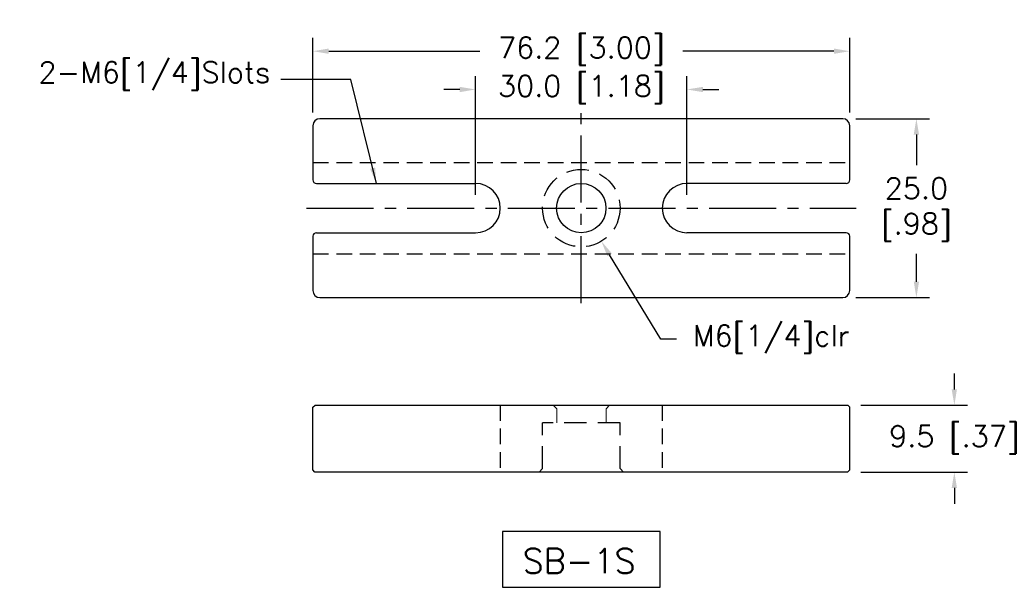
# Model space of a CAD drawing. Extents: x 64 to 203, y 54 to 134.
import ezdxf

# ---------------------------------------------------------------- set-up
doc = ezdxf.new("R2010")
doc.units = 0
doc.header["$LTSCALE"] = 0.5
doc.header["$MEASUREMENT"] = 0
for name, pattern in [('CENTER2', [28.575, 19.05, -3.175, 3.175, -3.175]), ('DASHED', [19.05, 12.7, -6.35]), ('DASHED2', [9.525, 6.35, -3.175])]:
    doc.linetypes.add(name, pattern=pattern)
doc.layers.get('0').update_dxf_attribs({"linetype": 'CONTINUOUS'})
doc.layers.get('Defpoints').update_dxf_attribs({"linetype": 'CONTINUOUS'})
doc.layers.add('H', color=7, linetype='DASHED2', lineweight=13)
for name, color, linetype in [('外形輪廓', 7, 'CONTINUOUS'), ('尺寸線', 1, 'CONTINUOUS'), ('隱藏虛線', 1, 'DASHED')]:
    doc.layers.add(name, color=color, linetype=linetype)
doc.styles.add('STSL', font='romans.shx', dxfattribs={"bigfont": 'stsl.shx'})
doc.dimstyles.new('11', dxfattribs={"dimscale": 1.5, "dimtxt": 2, "dimasz": 1.5, "dimexe": 1.25, "dimexo": 1.25, "dimgap": 1, "dimtad": 0, "dimtih": 1, "dimtoh": 1, "dimdec": 1, "dimzin": 1, "dimdsep": 46, "dimtxsty": 'STSL', "dimcen": 0, "dimadec": 3, "dimazin": 0, "dimtfac": 1, "dimtdec": 1, "dimtofl": 0, "dimtmove": 0, "dimatfit": 3, "dimfxl": 0, "dimtolj": 1, "dimtzin": 0, "dimarcsym": 0})

# ---------------------------------------------------------------- blocks, each defined once
blk = doc.blocks.new('*D14')
at = {"layer": 'Defpoints', "color": 0}
for p in [(143.22, 107.68), (146.07, 102.98)]:
    blk.add_point(p, dxfattribs=at)
at = {"layer": '外形輪廓', "color": 0, "lineweight": -2}
for p, q in [((154.49, 89.08), (147.24, 101.05)), ((156.74, 89.08), (154.49, 89.08))]:
    blk.add_line(p, q, dxfattribs=at)
at = {"layer": '外形輪廓', "color": 0}
blk.add_solid([(147.56, 101.25), (146.92, 100.86), (146.07, 102.98)], dxfattribs=at)
at = {"layer": '外形輪廓', "color": 0, "insert": (170.16, 89.08), "char_height": 3, "attachment_point": 5, "style": 'STSL'}
blk.add_mtext('\\A1;M6[1/4]clr', dxfattribs=at)
blk = doc.blocks.new('*D15')
at = {"layer": 'Defpoints', "color": 0}
for p in [(105.12, 129.96), (105.12, 119.38), (181.32, 119.38)]:
    blk.add_point(p, dxfattribs=at)
at = {"layer": '尺寸線', "color": 0, "lineweight": -2}
for p, q in [((105.12, 121.26), (105.12, 131.84)), ((181.32, 121.26), (181.32, 131.84)), ((107.37, 129.96), (128.8, 129.96)), ((179.07, 129.96), (157.65, 129.96))]:
    blk.add_line(p, q, dxfattribs=at)
at = {"layer": '尺寸線', "color": 0}
for points in [[(107.37, 130.34), (107.37, 129.59), (105.12, 129.96)], [(179.07, 130.34), (179.07, 129.59), (181.32, 129.96)]]:
    blk.add_solid(points, dxfattribs=at)
at = {"layer": '尺寸線', "color": 0, "lineweight": 13, "insert": (143.22, 129.96), "char_height": 3, "attachment_point": 5, "style": 'STSL'}
blk.add_mtext('\\A1;76.2 [3.00]', dxfattribs=at)
blk = doc.blocks.new('*D16')
at = {"layer": 'Defpoints', "color": 0}
for p in [(128.22, 124.53), (128.22, 107.68), (158.22, 107.68)]:
    blk.add_point(p, dxfattribs=at)
at = {"layer": '尺寸線', "color": 0, "lineweight": -2}
for p, q in [((128.22, 109.56), (128.22, 126.4)), ((158.22, 109.56), (158.22, 126.4)), ((125.97, 124.53), (123.72, 124.53)), ((160.47, 124.53), (162.72, 124.53))]:
    blk.add_line(p, q, dxfattribs=at)
at = {"layer": '尺寸線', "color": 0}
for points in [[(125.97, 124.9), (125.97, 124.15), (128.22, 124.53)], [(160.47, 124.9), (160.47, 124.15), (158.22, 124.53)]]:
    blk.add_solid(points, dxfattribs=at)
at = {"layer": '尺寸線', "color": 0, "lineweight": 13, "insert": (143.22, 124.53), "char_height": 3, "attachment_point": 5, "style": 'STSL'}
blk.add_mtext('\\A1;30.0 [1.18]', dxfattribs=at)
blk = doc.blocks.new('*D17')
at = {"layer": 'Defpoints', "color": 0}
for p in [(180.32, 120.38), (180.32, 94.98), (190.78, 94.98)]:
    blk.add_point(p, dxfattribs=at)
at = {"layer": '尺寸線', "color": 0, "lineweight": -2}
for p, q in [((182.2, 120.38), (192.66, 120.38)), ((190.78, 118.13), (190.78, 113.77)), ((190.78, 97.23), (190.78, 101.2)), ((182.2, 94.98), (192.66, 94.98))]:
    blk.add_line(p, q, dxfattribs=at)
at = {"layer": '尺寸線', "color": 0}
for points in [[(190.41, 118.13), (191.16, 118.13), (190.78, 120.38)], [(190.41, 97.23), (191.16, 97.23), (190.78, 94.98)]]:
    blk.add_solid(points, dxfattribs=at)
at = {"layer": '尺寸線', "color": 0, "lineweight": 13, "insert": (190.78, 107.48), "char_height": 3, "attachment_point": 5, "style": 'STSL'}
blk.add_mtext('\\A1;25.0\\P[.98]', dxfattribs=at)
blk = doc.blocks.new('*D20')
at = {"layer": 'Defpoints', "color": 0}
for p in [(181.02, 79.7), (196.17, 79.7), (181.02, 70.2)]:
    blk.add_point(p, dxfattribs=at)
at = {"layer": '外形輪廓', "color": 0, "lineweight": -2}
for p, q in [((196.17, 81.95), (196.17, 84.2)), ((182.9, 79.7), (198.04, 79.7)), ((182.9, 70.2), (198.04, 70.2)), ((196.17, 67.95), (196.17, 65.7))]:
    blk.add_line(p, q, dxfattribs=at)
at = {"layer": '外形輪廓', "color": 0}
for points in [[(195.79, 81.95), (196.54, 81.95), (196.17, 79.7)], [(195.79, 67.95), (196.54, 67.95), (196.17, 70.2)]]:
    blk.add_solid(points, dxfattribs=at)
at = {"layer": '外形輪廓', "color": 0, "insert": (196.17, 74.8), "char_height": 3, "attachment_point": 5, "style": 'STSL'}
blk.add_mtext('\\A1;9.5 [.37]', dxfattribs=at)

msp = doc.modelspace()

# ---------------------------------------------------------------- linework, layer by layer
for p, q in [((180.32, 120.38), (106.12, 120.38)), ((105.12, 119.38), (105.12, 111.68)), ((181.32, 111.68), (181.32, 119.38)), ((105.62, 111.18), (128.22, 111.18)), ((180.82, 111.18), (158.22, 111.18)), ((105.12, 103.68), (105.12, 95.98)), ((105.62, 104.18), (128.22, 104.18)), ((180.82, 104.18), (158.22, 104.18)), ((181.32, 95.98), (181.32, 103.68)), ((106.12, 94.98), (180.32, 94.98)), ((105.13, 79.4), (105.43, 79.7)), ((105.43, 79.7), (181.03, 79.7)), ((181.33, 79.4), (181.03, 79.7)), ((105.12, 70.5), (105.13, 79.4)), ((181.32, 70.5), (181.33, 79.4)), ((105.42, 70.2), (105.12, 70.5)), ((181.02, 70.2), (105.42, 70.2)), ((181.02, 70.2), (181.32, 70.5))]:
    msp.add_line(p, q)
msp.add_circle((143.22, 107.68), 3.5)
for centre, radius, start, end in [((106.12, 119.38), 1, 90, 180), ((180.32, 119.38), 1, 0, 90), ((105.62, 111.68), 0.5, 180, 270), ((128.22, 107.68), 3.5, 270, 90), ((158.22, 107.68), 3.5, 90, 270), ((180.82, 111.68), 0.5, 270, 0), ((105.62, 103.68), 0.5, 90, 180), ((180.82, 103.68), 0.5, 0, 90), ((106.12, 95.98), 1, 180, 270), ((180.32, 95.98), 1, 270, 0)]:
    msp.add_arc(centre, radius, start, end)
at = {"layer": 'H'}
for p, q in [((139.73, 79.2), (139.23, 79.7)), ((146.73, 79.2), (147.23, 79.7)), ((137.23, 70.2), (137.73, 70.7)), ((149.23, 70.2), (148.73, 70.7))]:
    msp.add_line(p, q, dxfattribs=at)
at = {"layer": 'H', "ltscale": 2}
for p, q in [((139.73, 77.2), (139.73, 79.2)), ((146.73, 77.2), (146.73, 79.2))]:
    msp.add_line(p, q, dxfattribs=at)
at = {"layer": '外形輪廓', "color": 3, "linetype": 'CENTER2'}
for p, q in [((143.22, 94.18), (143.22, 121.18)), ((104.22, 107.68), (182.22, 107.68))]:
    msp.add_line(p, q, dxfattribs=at)
at = {"layer": '外形輪廓', "color": 0}
msp.add_lwpolyline([(132.03, 53.84), (154.41, 53.84), (154.41, 61.75), (132.03, 61.75)], close=True, dxfattribs=at)
at = {"layer": '隱藏虛線', "color": 0, "ltscale": 0.35}
for p, q in [((105.12, 114.18), (181.32, 114.18)), ((105.12, 101.18), (181.32, 101.18)), ((105.12, 101.18), (181.32, 101.18)), ((131.72, 79.7), (131.72, 70.2)), ((154.72, 79.7), (154.72, 70.2))]:
    msp.add_line(p, q, dxfattribs=at)
at = {"layer": '隱藏虛線', "color": 0, "ltscale": 0.5}
for p, q in [((148.73, 77.2), (137.73, 77.2)), ((137.73, 70.7), (137.73, 77.2)), ((148.73, 70.7), (148.73, 77.2))]:
    msp.add_line(p, q, dxfattribs=at)
msp.add_circle((143.22, 107.68), 5.5, dxfattribs=at)

# ---------------------------------------------------------------- texts
at = {"layer": '外形輪廓', "color": 0, "insert": (99.08, 124.45), "char_height": 3, "attachment_point": 9, "style": 'STSL'}
msp.add_mtext('\\A1;2-M6[1/4]Slots', dxfattribs=at)
at = {"layer": '外形輪廓', "color": 0, "insert": (134.88, 59.33), "char_height": 3.5, "width": 20.01, "attachment_point": 1, "style": 'STSL'}
msp.add_mtext('SB-1S', dxfattribs=at)

# ---------------------------------------------------------------- dimensions: what is measured, and where the dimension line sits
at = {"layer": '外形輪廓'}
dim = msp.add_radius_dim(center=(143.22, 107.68), mpoint=(146.07, 102.98), text='M6[1/4]clr', dimstyle='11', dxfattribs=at)
dim.commit()
dim.dimension.update_dxf_attribs({"geometry": '*D14', "text_midpoint": (170.16, 89.08), "dimtype": 164})
at = {"layer": '外形輪廓', "color": 0}
dim = msp.add_linear_dim(base=(196.17, 79.7), p1=(181.02, 70.2), p2=(181.02, 79.7), angle=90, dimstyle='11', dxfattribs=at)
dim.commit()
dim.dimension.update_dxf_attribs({"geometry": '*D20', "text_midpoint": (196.17, 74.8), "dimtype": 160})
at = {"layer": '尺寸線', "color": 7, "lineweight": 13}
for base, p1, p2, picture, middle in [((105.12, 129.96), (181.32, 119.38), (105.12, 119.38), '*D15', (143.22, 129.96)), ((128.22, 124.53), (158.22, 107.68), (128.22, 107.68), '*D16', (143.22, 124.53))]:
    dim = msp.add_linear_dim(base=base, p1=p1, p2=p2, dimstyle='11', dxfattribs=at)
    dim.commit()
    dim.dimension.update_dxf_attribs({"geometry": picture, "text_midpoint": middle})
dim = msp.add_linear_dim(base=(190.78, 94.98), p1=(180.32, 120.38), p2=(180.32, 94.98), angle=90, text='25.0\\P[.98]', dimstyle='11', dxfattribs=at)
dim.commit()
dim.dimension.update_dxf_attribs({"geometry": '*D17', "text_midpoint": (190.78, 107.48), "dimtype": 160})

# ---------------------------------------------------------------- leaders
at = {"layer": '外形輪廓', "color": 0, "annotation_type": 0, "has_hookline": 1, "hookline_direction": 1, "text_width": 35.57}
msp.add_leader([(114.13, 111.18), (110.52, 125.95), (100.58, 125.95)], dimstyle='11', override={"dimgap": 1, "dimtad": 0}, dxfattribs=at)

doc.saveas('drawing.dxf')
